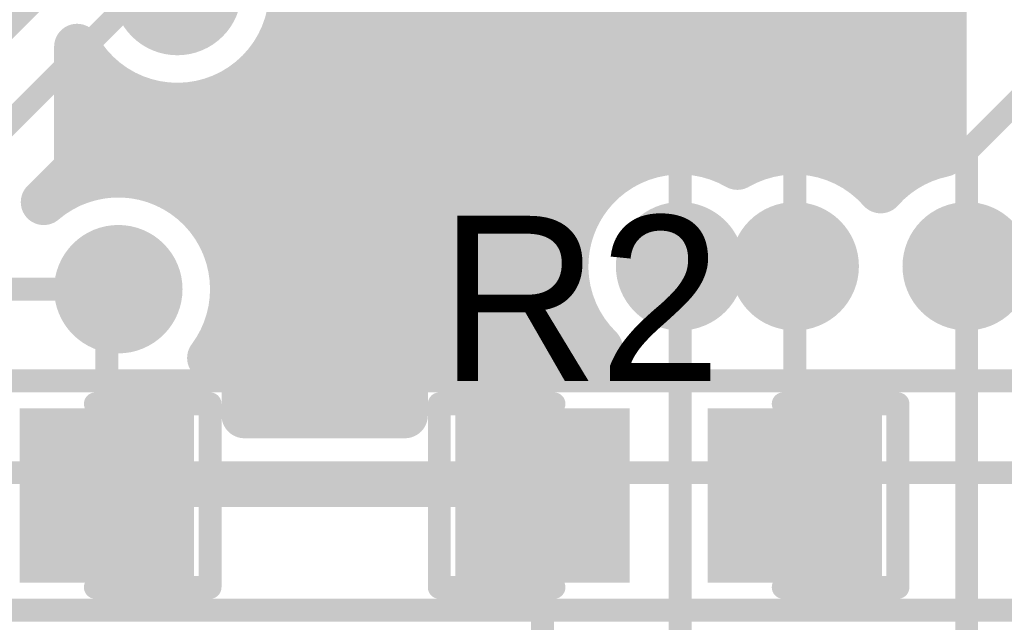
# Model space of a CAD drawing. Extents: x 11.97 to 13.92, y 4.15 to 5.65.
# Tile 47 of 52: x 13.26 to 13.47, y 5 to 5.13. Entities that reach past the tile are written whole.
import ezdxf

# ---------------------------------------------------------------- set-up
doc = ezdxf.new("R2010")
doc.units = 0
doc.layers.get('0').update_dxf_attribs({"linetype": 'CONTINUOUS'})
for name, color, linetype in [('BOTTOMLAYER', 5, 'CONTINUOUS'), ('BOTTOMSOLDER', 6, 'CONTINUOUS'), ('TOPLAYER', 1, 'CONTINUOUS'), ('TOPOVERLAY', 2, 'CONTINUOUS'), ('TOPPASTE', 8, 'CONTINUOUS'), ('TOPSOLDER', 216, 'CONTINUOUS')]:
    doc.layers.add(name, color=color, linetype=linetype)

# ---------------------------------------------------------------- blocks, each defined once
blk = doc.blocks.new('0603R_16')
at = {"layer": 'TOPLAYER'}
for points in [[(-0.0125, 0.015), (-0.0425, 0.015), (-0.0125, -0.015), (-0.0425, -0.015)], [(0.0425, 0.015), (0.0125, 0.015), (0.0425, -0.015), (0.0125, -0.015)]]:
    blk.add_solid(points, dxfattribs=at)
at = {"layer": 'TOPOVERLAY', "const_width": 0.005}
for points in [[(-0.05, 0.02), (-0.025, 0.02)], [(-0.05, -0.02), (-0.05, 0.02)], [(0.025, 0.02), (0.05, 0.02)], [(0.05, -0.02), (0.05, 0.02)], [(-0.05, -0.02), (-0.025, -0.02)], [(0.025, -0.02), (0.05, -0.02)]]:
    blk.add_lwpolyline(points, dxfattribs=at)
at = {"layer": 'TOPOVERLAY', "const_width": 0.0025}
for points in [[(-0.05125, 0.02, 1), (-0.04875, 0.02, 1)], [(-0.05125, 0.02, 1), (-0.04875, 0.02, 1)], [(-0.02625, 0.02, 1), (-0.02375, 0.02, 1)], [(0.02375, 0.02, 1), (0.02625, 0.02, 1)], [(0.04875, 0.02, 1), (0.05125, 0.02, 1)], [(0.04875, 0.02, 1), (0.05125, 0.02, 1)], [(-0.05125, -0.02, 1), (-0.04875, -0.02, 1)], [(-0.05125, -0.02, 1), (-0.04875, -0.02, 1)], [(-0.02625, -0.02, 1), (-0.02375, -0.02, 1)], [(0.02375, -0.02, 1), (0.02625, -0.02, 1)], [(0.04875, -0.02, 1), (0.05125, -0.02, 1)], [(0.04875, -0.02, 1), (0.05125, -0.02, 1)]]:
    blk.add_lwpolyline(points, format="xyb", close=True, dxfattribs=at)
at = {"layer": 'TOPPASTE'}
for points in [[(-0.0125, 0.015), (-0.0425, 0.015), (-0.0125, -0.015), (-0.0425, -0.015)], [(0.0425, 0.015), (0.0125, 0.015), (0.0425, -0.015), (0.0125, -0.015)]]:
    blk.add_solid(points, dxfattribs=at)
at = {"layer": 'TOPSOLDER'}
for points in [[(-0.0085, 0.019), (-0.0465, 0.019), (-0.0085, -0.019), (-0.0465, -0.019)], [(0.0465, 0.019), (0.0085, 0.019), (0.0465, -0.019), (0.0085, -0.019)]]:
    blk.add_solid(points, dxfattribs=at)
blk = doc.blocks.new('0603R_25')
at = {"layer": 'TOPLAYER'}
for points in [[(-0.0125, 0.015), (-0.0425, 0.015), (-0.0125, -0.015), (-0.0425, -0.015)], [(0.0425, 0.015), (0.0125, 0.015), (0.0425, -0.015), (0.0125, -0.015)]]:
    blk.add_solid(points, dxfattribs=at)
at = {"layer": 'TOPOVERLAY', "const_width": 0.005}
for points in [[(-0.05, -0.02), (-0.05, 0.02)], [(-0.05, 0.02), (-0.025, 0.02)], [(0.025, 0.02), (0.05, 0.02)], [(0.05, -0.02), (0.05, 0.02)], [(-0.05, -0.02), (-0.025, -0.02)], [(0.025, -0.02), (0.05, -0.02)]]:
    blk.add_lwpolyline(points, dxfattribs=at)
at = {"layer": 'TOPOVERLAY', "const_width": 0.0025}
for points in [[(-0.05125, 0.02, 1), (-0.04875, 0.02, 1)], [(-0.05125, 0.02, 1), (-0.04875, 0.02, 1)], [(-0.02625, 0.02, 1), (-0.02375, 0.02, 1)], [(0.02375, 0.02, 1), (0.02625, 0.02, 1)], [(0.04875, 0.02, 1), (0.05125, 0.02, 1)], [(0.04875, 0.02, 1), (0.05125, 0.02, 1)], [(-0.05125, -0.02, 1), (-0.04875, -0.02, 1)], [(-0.05125, -0.02, 1), (-0.04875, -0.02, 1)], [(-0.02625, -0.02, 1), (-0.02375, -0.02, 1)], [(0.02375, -0.02, 1), (0.02625, -0.02, 1)], [(0.04875, -0.02, 1), (0.05125, -0.02, 1)], [(0.04875, -0.02, 1), (0.05125, -0.02, 1)]]:
    blk.add_lwpolyline(points, format="xyb", close=True, dxfattribs=at)
at = {"layer": 'TOPPASTE'}
for points in [[(-0.0125, 0.015), (-0.0425, 0.015), (-0.0125, -0.015), (-0.0425, -0.015)], [(0.0425, 0.015), (0.0125, 0.015), (0.0425, -0.015), (0.0125, -0.015)]]:
    blk.add_solid(points, dxfattribs=at)
at = {"layer": 'TOPSOLDER'}
for points in [[(-0.0085, 0.019), (-0.0465, 0.019), (-0.0085, -0.019), (-0.0465, -0.019)], [(0.0465, 0.019), (0.0085, 0.019), (0.0465, -0.019), (0.0085, -0.019)]]:
    blk.add_solid(points, dxfattribs=at)

msp = doc.modelspace()

# ---------------------------------------------------------------- linework, layer by layer
at = {"layer": 'BOTTOMLAYER'}
for points, const_width in [([(13.256, 5.130749), (13.256, 5.3325)], 0.01), ([(13.32, 5.0675), (13.32, 5.3325)], 0.01), ([(13.328, 5.0675), (13.328, 5.3325)], 0.01), ([(13.336, 5.0675), (13.336, 5.3325)], 0.01), ([(13.344, 5.0675), (13.344, 5.3325)], 0.01), ([(13.352, 5.0675), (13.352, 5.3325)], 0.01), ([(13.36, 5.0675), (13.36, 5.3325)], 0.01), ([(13.368, 5.0675), (13.368, 5.3325)], 0.01), ([(13.376, 5.0675), (13.376, 5.3325)], 0.01), ([(13.384, 5.091815), (13.384, 5.3325)], 0.01), ([(13.4275, 5.1225), (13.505, 5.2)], 0.005), ([(13.385, 5.092854), (13.385, 5.1525)], 0.01), ([(13.4025, 5.075), (13.4025, 5.1525)], 0.005), ([(13.465, 5.1), (13.515, 5.15)], 0.005), ([(13.1175, 4.992249), (13.269718, 5.144466)], 0.01), ([(13.110527, 4.960527), (13.285, 5.135)], 0.005), ([(13.316856, 5.128), (13.385, 5.128)], 0.01), ([(13.312, 5.0675), (13.312, 5.118922)], 0.01), ([(13.312856, 5.12), (13.385, 5.12)], 0.01), ([(13.4275, 5.075), (13.4275, 5.1225)], 0.005), ([(13.302654, 5.112), (13.385, 5.112)], 0.01), ([(13.304, 5.077), (13.304, 5.112621)], 0.01), ([(13.26373, 5.088981), (13.285773, 5.111024)], 0.01), ([(13.288, 5.093685), (13.288, 5.110476)], 0.01), ([(13.296, 5.089209), (13.296, 5.110199)], 0.01), ([(13.28, 5.095), (13.28, 5.105251)], 0.01), ([(13.278749, 5.104), (13.385, 5.104)], 0.01), ([(13.272, 5.093685), (13.272, 5.097251)], 0.01), ([(13.465, 5.075), (13.465, 5.1)], 0.005), ([(13.270749, 5.096), (13.385, 5.096)], 0.01), ([(13.297349, 5.088), (13.381146, 5.088)], 0.01), ([(13.302913, 5.08), (13.378005, 5.08)], 0.01), ([(13.30492, 5.072), (13.377681, 5.072)], 0.01), ([(13.25, 5.07), (13.28, 5.07)], 0.005), ([(13.304875, 5.0675), (13.378652, 5.0675)], 0.01), ([(13.25, 5.05), (13.5, 5.05)], 0.005), ([(13.25, 5.03), (13.505, 5.03)], 0.005), ([(13.24, 5), (13.55, 5)], 0.005)]:
    msp.add_lwpolyline(points, dxfattribs=dict(at, const_width=const_width))
at = {"layer": 'BOTTOMLAYER', "const_width": 0.01}
for points in [[(13.317856, 5.135, -0.50108), (13.285773, 5.111024)], [(13.26373, 5.088981, -0.640765), (13.305, 5.07)], [(13.378652, 5.0675, -0.282173), (13.385, 5.092854)]]:
    msp.add_lwpolyline(points, format="xyb", dxfattribs=at)
at = {"layer": 'BOTTOMLAYER'}
for points, const_width in [([(13.2535, 5.130749, 1), (13.2585, 5.130749, 1)], 0.005), ([(13.314356, 5.128, 1), (13.319356, 5.128, 1)], 0.005), ([(13.3825, 5.128, 1), (13.3875, 5.128, 1)], 0.005), ([(13.3095, 5.118922, 1), (13.3145, 5.118922, 1)], 0.005), ([(13.310356, 5.12, 1), (13.315356, 5.12, 1)], 0.005), ([(13.3825, 5.12, 1), (13.3875, 5.12, 1)], 0.005), ([(13.42625, 5.1225, 1), (13.42875, 5.1225, 1)], 0.0025), ([(13.42625, 5.1225, 1), (13.42875, 5.1225, 1)], 0.0025), ([(13.300154, 5.112, 1), (13.305154, 5.112, 1)], 0.005), ([(13.3015, 5.112621, 1), (13.3065, 5.112621, 1)], 0.005), ([(13.3825, 5.112, 1), (13.3875, 5.112, 1)], 0.005), ([(13.283273, 5.111024, 1), (13.288273, 5.111024, 1)], 0.005), ([(13.283273, 5.111024, 1), (13.288273, 5.111024, 1)], 0.005), ([(13.2855, 5.110476, 1), (13.2905, 5.110476, 1)], 0.005), ([(13.2935, 5.110199, 1), (13.2985, 5.110199, 1)], 0.005), ([(13.2775, 5.105251, 1), (13.2825, 5.105251, 1)], 0.005), ([(13.276249, 5.104, 1), (13.281249, 5.104, 1)], 0.005), ([(13.3825, 5.104, 1), (13.3875, 5.104, 1)], 0.005), ([(13.2695, 5.097251, 1), (13.2745, 5.097251, 1)], 0.005), ([(13.46375, 5.1, 1), (13.46625, 5.1, 1)], 0.0025), ([(13.46375, 5.1, 1), (13.46625, 5.1, 1)], 0.0025), ([(13.268249, 5.096, 1), (13.273249, 5.096, 1)], 0.005), ([(13.2775, 5.095, 1), (13.2825, 5.095, 1)], 0.005), ([(13.3825, 5.096, 1), (13.3875, 5.096, 1)], 0.005), ([(13.2695, 5.093685, 1), (13.2745, 5.093685, 1)], 0.005), ([(13.2855, 5.093685, 1), (13.2905, 5.093685, 1)], 0.005), ([(13.3825, 5.092854, 1), (13.3875, 5.092854, 1)], 0.005), ([(13.3825, 5.092854, 1), (13.3875, 5.092854, 1)], 0.005), ([(13.3815, 5.091815, 1), (13.3865, 5.091815, 1)], 0.005), ([(13.26123, 5.088981, 1), (13.26623, 5.088981, 1)], 0.005), ([(13.26123, 5.088981, 1), (13.26623, 5.088981, 1)], 0.005), ([(13.2935, 5.089209, 1), (13.2985, 5.089209, 1)], 0.005), ([(13.294849, 5.088, 1), (13.299849, 5.088, 1)], 0.005), ([(13.378646, 5.088, 1), (13.383646, 5.088, 1)], 0.005), ([(13.300413, 5.08, 1), (13.305413, 5.08, 1)], 0.005), ([(13.375505, 5.08, 1), (13.380505, 5.08, 1)], 0.005), ([(13.3015, 5.077, 1), (13.3065, 5.077, 1)], 0.005), ([(13.30242, 5.072, 1), (13.30742, 5.072, 1)], 0.005), ([(13.375181, 5.072, 1), (13.380181, 5.072, 1)], 0.005), ([(13.40125, 5.075, 1), (13.40375, 5.075, 1)], 0.0025), ([(13.42625, 5.075, 1), (13.42875, 5.075, 1)], 0.0025), ([(13.46375, 5.075, 1), (13.46625, 5.075, 1)], 0.0025), ([(13.3025, 5.07, 1), (13.3075, 5.07, 1)], 0.005), ([(13.27875, 5.07, 1), (13.28125, 5.07, 1)], 0.0025), ([(13.302375, 5.0675, 1), (13.307375, 5.0675, 1)], 0.005), ([(13.3095, 5.0675, 1), (13.3145, 5.0675, 1)], 0.005), ([(13.3175, 5.0675, 1), (13.3225, 5.0675, 1)], 0.005), ([(13.3255, 5.0675, 1), (13.3305, 5.0675, 1)], 0.005), ([(13.3335, 5.0675, 1), (13.3385, 5.0675, 1)], 0.005), ([(13.3415, 5.0675, 1), (13.3465, 5.0675, 1)], 0.005), ([(13.3495, 5.0675, 1), (13.3545, 5.0675, 1)], 0.005), ([(13.3575, 5.0675, 1), (13.3625, 5.0675, 1)], 0.005), ([(13.3655, 5.0675, 1), (13.3705, 5.0675, 1)], 0.005), ([(13.3735, 5.0675, 1), (13.3785, 5.0675, 1)], 0.005), ([(13.376152, 5.0675, 1), (13.381151, 5.0675, 1)], 0.005), ([(13.376152, 5.0675, 1), (13.381151, 5.0675, 1)], 0.005)]:
    msp.add_lwpolyline(points, format="xyb", close=True, dxfattribs=dict(at, const_width=const_width))
at = {"layer": 'BOTTOMSOLDER', "const_width": 0.014}
for points in [[(13.285856, 5.135, 1), (13.299856, 5.135, 1)], [(13.337, 5.1, 1), (13.351, 5.1, 1)], [(13.3955, 5.075, 1), (13.4095, 5.075, 1)], [(13.4205, 5.075, 1), (13.4345, 5.075, 1)], [(13.458, 5.075, 1), (13.472, 5.075, 1)], [(13.273, 5.07, 1), (13.287, 5.07, 1)]]:
    msp.add_lwpolyline(points, format="xyb", close=True, dxfattribs=at)
at = {"layer": 'TOPLAYER'}
for points, const_width in [([(13.328, 5.0425), (13.328, 5.483)], 0.01), ([(13.336, 5.0425), (13.336, 5.483)], 0.01), ([(13.408, 5.099387), (13.408, 5.483)], 0.01), ([(13.416, 5.097198), (13.416, 5.483)], 0.01), ([(13.424, 5.099754), (13.424, 5.36469)], 0.01), ([(13.432, 5.099592), (13.432, 5.36469)], 0.01), ([(13.44, 5.096651), (13.44, 5.36469)], 0.01), ([(13.448, 5.09333), (13.448, 5.36469)], 0.01), ([(13.456, 5.098324), (13.456, 5.36469)], 0.01), ([(13.46, 5.099495), (13.46, 5.35)], 0.01), ([(13.32, 5.0425), (13.32, 5.142387)], 0.01), ([(13.344, 5.055), (13.344, 5.142387)], 0.01), ([(13.352, 5.055), (13.352, 5.142387)], 0.01), ([(13.36, 5.055), (13.36, 5.142387)], 0.01), ([(13.368, 5.055), (13.368, 5.142387)], 0.01), ([(13.376, 5.055), (13.376, 5.142387)], 0.01), ([(13.384, 5.091815), (13.384, 5.142387)], 0.01), ([(13.392, 5.097688), (13.392, 5.142387)], 0.01), ([(13.4, 5.099875), (13.4, 5.142387)], 0.01), ([(13.316856, 5.128), (13.46, 5.128)], 0.01), ([(13.271, 5.093324), (13.271, 5.122863)], 0.01), ([(13.272, 5.093685), (13.272, 5.121215)], 0.01), ([(13.312, 5.0425), (13.312, 5.118922)], 0.01), ([(13.312856, 5.12), (13.46, 5.12)], 0.01), ([(13.271, 5.112), (13.283058, 5.112)], 0.01), ([(13.28, 5.095), (13.28, 5.113559)], 0.01), ([(13.302654, 5.112), (13.46, 5.112)], 0.01), ([(13.304, 5.077), (13.304, 5.112621)], 0.01), ([(13.288, 5.093685), (13.288, 5.110476)], 0.01), ([(13.296, 5.089209), (13.296, 5.110199)], 0.01), ([(13.271, 5.104), (13.46, 5.104)], 0.01), ([(13.271, 5.096), (13.388935, 5.096)], 0.01), ([(13.441065, 5.096), (13.451435, 5.096)], 0.01), ([(13.297349, 5.088), (13.381146, 5.088)], 0.01), ([(13.302913, 5.08), (13.378005, 5.08)], 0.01), ([(13.30492, 5.072), (13.377681, 5.072)], 0.01), ([(13.4025, 4.8525), (13.4025, 5.075)], 0.005), ([(13.4275, 5.025), (13.4275, 5.075)], 0.005), ([(13.465, 4.7625), (13.465, 5.075)], 0.005), ([(13.2775, 5.0675), (13.28, 5.07)], 0.005), ([(13.2775, 5.025), (13.2775, 5.0675)], 0.005), ([(13.304, 5.055), (13.304, 5.063)], 0.01), ([(13.304269, 5.064), (13.38005, 5.064)], 0.01), ([(13.384, 5.055), (13.384, 5.058185)], 0.01), ([(13.3, 5.055), (13.3075, 5.055)], 0.01), ([(13.3075, 5.0425), (13.3075, 5.055)], 0.01), ([(13.3425, 5.0425), (13.3425, 5.055)], 0.01), ([(13.3425, 5.055), (13.385, 5.055)], 0.01), ([(13.3075, 5.048), (13.3425, 5.048)], 0.01), ([(13.3075, 5.0425), (13.3425, 5.0425)], 0.01), ([(13.2775, 5.025), (13.375, 5.025)], 0.005), ([(13.3725, 5.0225), (13.375, 5.025)], 0.005), ([(13.3725, 4.925), (13.3725, 5.0225)], 0.005)]:
    msp.add_lwpolyline(points, dxfattribs=dict(at, const_width=const_width))
at = {"layer": 'TOPLAYER', "const_width": 0.01}
for points in [[(13.317856, 5.135, -0.77397), (13.271, 5.122863)], [(13.385, 5.057146, -0.881409), (13.415, 5.096651)], [(13.415, 5.096651, -0.35702), (13.44625, 5.091536)], [(13.44625, 5.091536, -0.1631), (13.46, 5.099495)], [(13.271, 5.093324, -0.526684), (13.305, 5.07)], [(13.305, 5.07, -0.162278), (13.3, 5.055)]]:
    msp.add_lwpolyline(points, format="xyb", dxfattribs=at)
at = {"layer": 'TOPLAYER'}
for points, const_width in [([(13.314356, 5.128, 1), (13.319356, 5.128, 1)], 0.005), ([(13.4575, 5.128, 1), (13.4625, 5.128, 1)], 0.005), ([(13.2685, 5.122863, 1), (13.2735, 5.122863, 1)], 0.005), ([(13.2685, 5.122863, 1), (13.2735, 5.122863, 1)], 0.005), ([(13.2695, 5.121215, 1), (13.2745, 5.121215, 1)], 0.005), ([(13.3095, 5.118922, 1), (13.3145, 5.118922, 1)], 0.005), ([(13.310356, 5.12, 1), (13.315356, 5.12, 1)], 0.005), ([(13.4575, 5.12, 1), (13.4625, 5.12, 1)], 0.005), ([(13.2685, 5.112, 1), (13.2735, 5.112, 1)], 0.005), ([(13.2775, 5.113559, 1), (13.2825, 5.113559, 1)], 0.005), ([(13.280558, 5.112, 1), (13.285558, 5.112, 1)], 0.005), ([(13.300154, 5.112, 1), (13.305154, 5.112, 1)], 0.005), ([(13.3015, 5.112621, 1), (13.3065, 5.112621, 1)], 0.005), ([(13.4575, 5.112, 1), (13.4625, 5.112, 1)], 0.005), ([(13.2855, 5.110476, 1), (13.2905, 5.110476, 1)], 0.005), ([(13.2935, 5.110199, 1), (13.2985, 5.110199, 1)], 0.005), ([(13.2685, 5.104, 1), (13.2735, 5.104, 1)], 0.005), ([(13.4575, 5.104, 1), (13.4625, 5.104, 1)], 0.005), ([(13.3975, 5.099875, 1), (13.4025, 5.099875, 1)], 0.005), ([(13.4055, 5.099387, 1), (13.4105, 5.099387, 1)], 0.005), ([(13.4215, 5.099754, 1), (13.4265, 5.099754, 1)], 0.005), ([(13.4295, 5.099592, 1), (13.4345, 5.099592, 1)], 0.005), ([(13.4575, 5.099495, 1), (13.4625, 5.099495, 1)], 0.005), ([(13.4575, 5.099495, 1), (13.4625, 5.099495, 1)], 0.005), ([(13.3895, 5.097688, 1), (13.3945, 5.097688, 1)], 0.005), ([(13.4125, 5.096651, 1), (13.4175, 5.096651, 1)], 0.005), ([(13.4125, 5.096651, 1), (13.4175, 5.096651, 1)], 0.005), ([(13.4135, 5.097198, 1), (13.4185, 5.097198, 1)], 0.005), ([(13.4375, 5.096651, 1), (13.4425, 5.096651, 1)], 0.005), ([(13.4535, 5.098324, 1), (13.4585, 5.098324, 1)], 0.005), ([(13.2685, 5.096, 1), (13.2735, 5.096, 1)], 0.005), ([(13.2775, 5.095, 1), (13.2825, 5.095, 1)], 0.005), ([(13.386435, 5.096, 1), (13.391435, 5.096, 1)], 0.005), ([(13.438565, 5.096, 1), (13.443565, 5.096, 1)], 0.005), ([(13.448935, 5.096, 1), (13.453935, 5.096, 1)], 0.005), ([(13.2685, 5.093324, 1), (13.2735, 5.093324, 1)], 0.005), ([(13.2685, 5.093324, 1), (13.2735, 5.093324, 1)], 0.005), ([(13.2695, 5.093685, 1), (13.2745, 5.093685, 1)], 0.005), ([(13.2855, 5.093685, 1), (13.2905, 5.093685, 1)], 0.005), ([(13.4455, 5.09333, 1), (13.4505, 5.09333, 1)], 0.005), ([(13.3815, 5.091815, 1), (13.3865, 5.091815, 1)], 0.005), ([(13.44375, 5.091536, 1), (13.44875, 5.091536, 1)], 0.005), ([(13.44375, 5.091536, 1), (13.44875, 5.091536, 1)], 0.005), ([(13.2935, 5.089209, 1), (13.2985, 5.089209, 1)], 0.005), ([(13.294849, 5.088, 1), (13.299849, 5.088, 1)], 0.005), ([(13.378646, 5.088, 1), (13.383646, 5.088, 1)], 0.005), ([(13.300413, 5.08, 1), (13.305413, 5.08, 1)], 0.005), ([(13.375505, 5.08, 1), (13.380505, 5.08, 1)], 0.005), ([(13.3015, 5.077, 1), (13.3065, 5.077, 1)], 0.005), ([(13.30242, 5.072, 1), (13.30742, 5.072, 1)], 0.005), ([(13.375181, 5.072, 1), (13.380181, 5.072, 1)], 0.005), ([(13.40125, 5.075, 1), (13.40375, 5.075, 1)], 0.0025), ([(13.42625, 5.075, 1), (13.42875, 5.075, 1)], 0.0025), ([(13.46375, 5.075, 1), (13.46625, 5.075, 1)], 0.0025), ([(13.3025, 5.07, 1), (13.3075, 5.07, 1)], 0.005), ([(13.3025, 5.07, 1), (13.3075, 5.07, 1)], 0.005), ([(13.27875, 5.07, 1), (13.28125, 5.07, 1)], 0.0025), ([(13.27625, 5.0675, 1), (13.27875, 5.0675, 1)], 0.0025), ([(13.27625, 5.0675, 1), (13.27875, 5.0675, 1)], 0.0025), ([(13.3015, 5.063, 1), (13.3065, 5.063, 1)], 0.005), ([(13.301769, 5.064, 1), (13.306769, 5.064, 1)], 0.005), ([(13.37755, 5.064, 1), (13.38255, 5.064, 1)], 0.005), ([(13.3815, 5.058185, 1), (13.3865, 5.058185, 1)], 0.005), ([(13.3825, 5.057146, 1), (13.3875, 5.057146, 1)], 0.005), ([(13.2975, 5.055, 1), (13.3025, 5.055, 1)], 0.005), ([(13.2975, 5.055, 1), (13.3025, 5.055, 1)], 0.005), ([(13.3015, 5.055, 1), (13.3065, 5.055, 1)], 0.005), ([(13.305, 5.055, 1), (13.31, 5.055, 1)], 0.005), ([(13.305, 5.055, 1), (13.31, 5.055, 1)], 0.005), ([(13.34, 5.055, 1), (13.345, 5.055, 1)], 0.005), ([(13.34, 5.055, 1), (13.345, 5.055, 1)], 0.005), ([(13.3415, 5.055, 1), (13.3465, 5.055, 1)], 0.005), ([(13.3495, 5.055, 1), (13.3545, 5.055, 1)], 0.005), ([(13.3575, 5.055, 1), (13.3625, 5.055, 1)], 0.005), ([(13.3655, 5.055, 1), (13.3705, 5.055, 1)], 0.005), ([(13.3735, 5.055, 1), (13.3785, 5.055, 1)], 0.005), ([(13.3815, 5.055, 1), (13.3865, 5.055, 1)], 0.005), ([(13.3825, 5.055, 1), (13.3875, 5.055, 1)], 0.005), ([(13.305, 5.048, 1), (13.31, 5.048, 1)], 0.005), ([(13.34, 5.048, 1), (13.345, 5.048, 1)], 0.005), ([(13.305, 5.0425, 1), (13.31, 5.0425, 1)], 0.005), ([(13.305, 5.0425, 1), (13.31, 5.0425, 1)], 0.005), ([(13.3095, 5.0425, 1), (13.3145, 5.0425, 1)], 0.005), ([(13.3175, 5.0425, 1), (13.3225, 5.0425, 1)], 0.005), ([(13.3255, 5.0425, 1), (13.3305, 5.0425, 1)], 0.005), ([(13.3335, 5.0425, 1), (13.3385, 5.0425, 1)], 0.005), ([(13.34, 5.0425, 1), (13.345, 5.0425, 1)], 0.005), ([(13.34, 5.0425, 1), (13.345, 5.0425, 1)], 0.005), ([(13.27625, 5.025, 1), (13.27875, 5.025, 1)], 0.0025), ([(13.27625, 5.025, 1), (13.27875, 5.025, 1)], 0.0025), ([(13.37375, 5.025, 1), (13.37625, 5.025, 1)], 0.0025), ([(13.37375, 5.025, 1), (13.37625, 5.025, 1)], 0.0025), ([(13.42625, 5.025, 1), (13.42875, 5.025, 1)], 0.0025), ([(13.37125, 5.0225, 1), (13.37375, 5.0225, 1)], 0.0025), ([(13.37125, 5.0225, 1), (13.37375, 5.0225, 1)], 0.0025)]:
    msp.add_lwpolyline(points, format="xyb", close=True, dxfattribs=dict(at, const_width=const_width))
at = {"layer": 'TOPSOLDER', "const_width": 0.014}
for points in [[(13.285856, 5.135, 1), (13.299856, 5.135, 1)], [(13.337, 5.1, 1), (13.351, 5.1, 1)], [(13.3955, 5.075, 1), (13.4095, 5.075, 1)], [(13.4205, 5.075, 1), (13.4345, 5.075, 1)], [(13.458, 5.075, 1), (13.472, 5.075, 1)], [(13.273, 5.07, 1), (13.287, 5.07, 1)]]:
    msp.add_lwpolyline(points, format="xyb", close=True, dxfattribs=at)

# ---------------------------------------------------------------- block references
for name, p in [('0603R_25', (13.25, 5.025)), ('0603R_16', (13.4, 5.025))]:
    msp.add_blockref(name, p)

# ---------------------------------------------------------------- texts
at = {"layer": 'TOPOVERLAY'}
msp.add_text('R2', height=0.036, dxfattribs=at).set_placement((13.35, 5.05))

doc.saveas('drawing.dxf')
